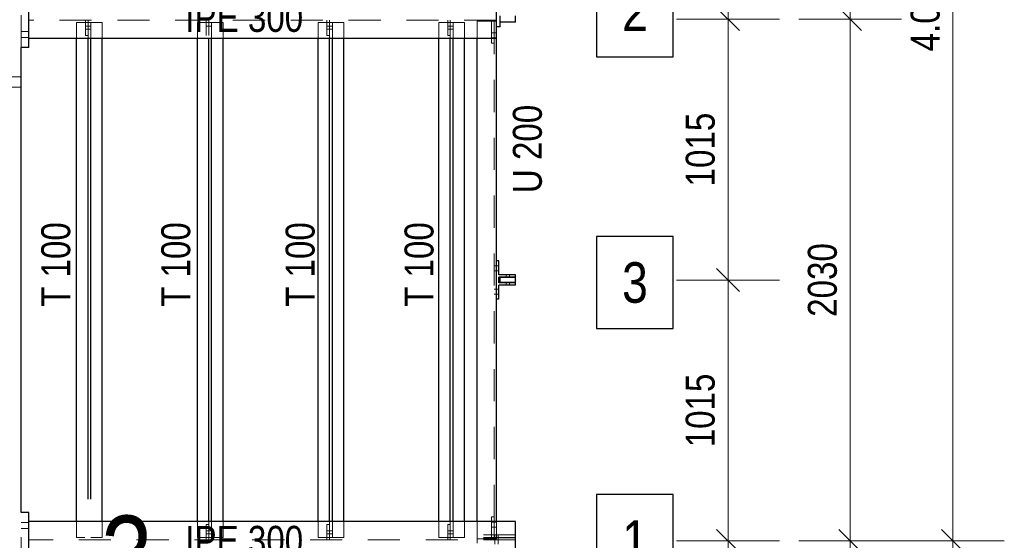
# Model space of a CAD drawing. Header units: millimetres. Extents: x -74 to 79, y 0 to 54.
# Tile 118 of 164: x 12.74 to 16.58, y 23.08 to 25.1. Entities that reach past the tile are written whole.
import ezdxf

# ---------------------------------------------------------------- set-up
doc = ezdxf.new("R2010")
doc.units = ezdxf.units.MM
doc.linetypes.add('HIDDEN', pattern=[0.375, 0.25, -0.125])
for name, color, linetype, lineweight in [('01_Neubau Türen-Fassade', 7, 'Continuous', 20), ('01_Neubau_Linen', 7, 'Continuous', 20), ('Achsen', 7, 'Continuous', 20)]:
    doc.layers.add(name, color=color, linetype=linetype, lineweight=lineweight)
doc.styles.add('Arial Narrow', font='ARIALN.TTF')
doc.dimstyles.new('Arch_Strakon_dimstyle', dxfattribs={"dimtxt": 15.75, "dimasz": 1, "dimexe": 1.25, "dimexo": 0.0625, "dimgap": 1, "dimtad": 0, "dimdec": 3, "dimzin": 12, "dimdsep": 46, "dimtxsty": 'Arial Narrow', "dimblk": 'Arrowhead_Tick', "dimsah": 1, "dimcen": 0, "dimse1": 1, "dimse2": 1, "dimclrd": 6, "dimclrt": 2, "dimazin": 0, "dimtfac": 1, "dimtdec": 4, "dimtmove": 0, "dimatfit": 3, "dimldrblk": 'NONE', "dimfxl": 1, "dimtvp": 1, "dimtolj": 1, "dimtzin": 0, "dimlwd": 13, "dimarcsym": 2})

# ---------------------------------------------------------------- blocks, each defined once
blk = doc.blocks.new('Arrowhead_Tick')
at = {"color": 0, "linetype": 'Continuous', "lineweight": -2}
for p, q in [((0, 20), (0, -10)), ((-1, 0), (0, 0)), ((10, 0), (0, 0))]:
    blk.add_line(p, q, dxfattribs=at)
at = {"color": 2, "linetype": 'Continuous', "lineweight": 35}
blk.add_line((4.42, 4.42), (-4.42, -4.42), dxfattribs=at)
blk = doc.blocks.new('*D32')
at = {"layer": '01_Neubau_Linen', "color": 6, "linetype": 'Continuous', "lineweight": 13}
blk.add_line((16.3754, 19.0248), (16.3754, 23.0648), dxfattribs=at)
at = {"layer": 'Defpoints', "color": 0}
for p in [(15.0083, 23.0748), (16.3754, 23.0748), (15.0083, 19.0148)]:
    blk.add_point(p, dxfattribs=at)
at = {"layer": '01_Neubau_Linen', "color": 6, "lineweight": 13, "xscale": 0.01, "yscale": 0.01, "zscale": 0.01}
for p, rotation in [((16.3754, 23.0748), 90), ((16.3754, 19.0148), 270)]:
    blk.add_blockref('Arrowhead_Tick', p, dxfattribs=dict(at, rotation=rotation))
at = {"layer": '01_Neubau_Linen', "color": 3, "lineweight": -2, "insert": (16.2679, 21.0448), "char_height": 0.1125, "attachment_point": 5, "rotation": 90, "style": 'Arial Narrow'}
blk.add_mtext('\\A1;4.06', dxfattribs=at)
blk = doc.blocks.new('_None')
blk = doc.blocks.new('*D33')
at = {"layer": '01_Neubau_Linen', "color": 6, "linetype": 'Continuous', "lineweight": 13}
blk.add_line((16.3754, 23.0848), (16.3754, 27.1248), dxfattribs=at)
at = {"layer": 'Defpoints', "color": 0}
for p in [(15.0083, 27.1348), (16.3754, 27.1348), (15.0083, 23.0748)]:
    blk.add_point(p, dxfattribs=at)
at = {"layer": '01_Neubau_Linen', "color": 6, "lineweight": 13, "xscale": 0.01, "yscale": 0.01, "zscale": 0.01}
for p, rotation in [((16.3754, 27.1348), 90), ((16.3754, 23.0748), 270)]:
    blk.add_blockref('Arrowhead_Tick', p, dxfattribs=dict(at, rotation=rotation))
at = {"layer": '01_Neubau_Linen', "color": 3, "lineweight": -2, "insert": (16.2679, 25.1048), "char_height": 0.1125, "attachment_point": 5, "rotation": 90, "style": 'Arial Narrow'}
blk.add_mtext('\\A1;4.06', dxfattribs=at)
blk = doc.blocks.new('*D41')
at = {"layer": '01_Neubau_Linen', "color": 6, "linetype": 'Continuous', "lineweight": 13}
blk.add_line((15.9754, 21.0548), (15.9754, 23.0648), dxfattribs=at)
at = {"layer": 'Defpoints', "color": 0}
for p in [(14.6733, 23.0748), (15.9754, 23.0748), (14.5983, 21.0448)]:
    blk.add_point(p, dxfattribs=at)
at = {"layer": '01_Neubau_Linen', "color": 6, "lineweight": 13, "xscale": 0.01, "yscale": 0.01, "zscale": 0.01}
for p, rotation in [((15.9754, 23.0748), 90), ((15.9754, 21.0448), 270)]:
    blk.add_blockref('Arrowhead_Tick', p, dxfattribs=dict(at, rotation=rotation))
at = {"layer": '01_Neubau_Linen', "color": 3, "lineweight": -2, "insert": (15.8679, 22.0598), "char_height": 0.1125, "attachment_point": 5, "rotation": 90, "style": 'Arial Narrow'}
blk.add_mtext('\\A1;2030', dxfattribs=at)
blk = doc.blocks.new('*D42')
at = {"layer": '01_Neubau_Linen', "color": 6, "linetype": 'Continuous', "lineweight": 13}
blk.add_line((15.9754, 23.0848), (15.9754, 25.0948), dxfattribs=at)
at = {"layer": 'Defpoints', "color": 0}
for p in [(14.5983, 25.1048), (15.9754, 25.1048), (14.6733, 23.0748)]:
    blk.add_point(p, dxfattribs=at)
at = {"layer": '01_Neubau_Linen', "color": 6, "lineweight": 13, "xscale": 0.01, "yscale": 0.01, "zscale": 0.01}
for p, rotation in [((15.9754, 25.1048), 90), ((15.9754, 23.0748), 270)]:
    blk.add_blockref('Arrowhead_Tick', p, dxfattribs=dict(at, rotation=rotation))
at = {"layer": '01_Neubau_Linen', "color": 3, "lineweight": -2, "insert": (15.8679, 24.0898), "char_height": 0.1125, "attachment_point": 5, "rotation": 90, "style": 'Arial Narrow'}
blk.add_mtext('\\A1;2030', dxfattribs=at)
blk = doc.blocks.new('*D43')
at = {"layer": '01_Neubau_Linen', "color": 6, "linetype": 'Continuous', "lineweight": 13}
blk.add_line((15.9754, 25.1148), (15.9754, 27.1248), dxfattribs=at)
at = {"layer": 'Defpoints', "color": 0}
for p in [(14.6733, 27.1348), (15.9754, 27.1348), (14.5983, 25.1048)]:
    blk.add_point(p, dxfattribs=at)
at = {"layer": '01_Neubau_Linen', "color": 6, "lineweight": 13, "xscale": 0.01, "yscale": 0.01, "zscale": 0.01}
for p, rotation in [((15.9754, 27.1348), 90), ((15.9754, 25.1048), 270)]:
    blk.add_blockref('Arrowhead_Tick', p, dxfattribs=dict(at, rotation=rotation))
at = {"layer": '01_Neubau_Linen', "color": 3, "lineweight": -2, "insert": (15.8679, 26.1198), "char_height": 0.1125, "attachment_point": 5, "rotation": 90, "style": 'Arial Narrow'}
blk.add_mtext('\\A1;2030', dxfattribs=at)
blk = doc.blocks.new('*D92')
at = {"layer": '01_Neubau_Linen', "color": 6, "linetype": 'Continuous', "lineweight": 13}
blk.add_line((15.5, 22.0698), (15.5, 23.0648), dxfattribs=at)
at = {"layer": 'Defpoints', "color": 0}
for p in [(15.2824, 23.0748), (15.5, 23.0748), (14.6733, 22.0598)]:
    blk.add_point(p, dxfattribs=at)
at = {"layer": '01_Neubau_Linen', "color": 6, "lineweight": 13, "xscale": 0.01, "yscale": 0.01, "zscale": 0.01}
for p, rotation in [((15.5, 23.0748), 90), ((15.5, 22.0598), 270)]:
    blk.add_blockref('Arrowhead_Tick', p, dxfattribs=dict(at, rotation=rotation))
at = {"layer": '01_Neubau_Linen', "color": 3, "lineweight": -2, "insert": (15.3926, 22.5673), "char_height": 0.1125, "attachment_point": 5, "rotation": 90, "style": 'Arial Narrow'}
blk.add_mtext('\\A1;1015', dxfattribs=at)
blk = doc.blocks.new('*D93')
at = {"layer": '01_Neubau_Linen', "color": 6, "linetype": 'Continuous', "lineweight": 13}
blk.add_line((15.5, 23.0848), (15.5, 24.0798), dxfattribs=at)
at = {"layer": 'Defpoints', "color": 0}
for p in [(14.6733, 24.0898), (15.5, 24.0898), (15.2824, 23.0748)]:
    blk.add_point(p, dxfattribs=at)
at = {"layer": '01_Neubau_Linen', "color": 6, "lineweight": 13, "xscale": 0.01, "yscale": 0.01, "zscale": 0.01}
for p, rotation in [((15.5, 24.0898), 90), ((15.5, 23.0748), 270)]:
    blk.add_blockref('Arrowhead_Tick', p, dxfattribs=dict(at, rotation=rotation))
at = {"layer": '01_Neubau_Linen', "color": 3, "lineweight": -2, "insert": (15.3926, 23.5823), "char_height": 0.1125, "attachment_point": 5, "rotation": 90, "style": 'Arial Narrow'}
blk.add_mtext('\\A1;1015', dxfattribs=at)
blk = doc.blocks.new('*D94')
at = {"layer": '01_Neubau_Linen', "color": 6, "linetype": 'Continuous', "lineweight": 13}
blk.add_line((15.5, 24.0998), (15.5, 25.0948), dxfattribs=at)
at = {"layer": 'Defpoints', "color": 0}
for p in [(14.6733, 25.1048), (15.5, 25.1048), (14.6733, 24.0898)]:
    blk.add_point(p, dxfattribs=at)
at = {"layer": '01_Neubau_Linen', "color": 6, "lineweight": 13, "xscale": 0.01, "yscale": 0.01, "zscale": 0.01}
for p, rotation in [((15.5, 25.1048), 90), ((15.5, 24.0898), 270)]:
    blk.add_blockref('Arrowhead_Tick', p, dxfattribs=dict(at, rotation=rotation))
at = {"layer": '01_Neubau_Linen', "color": 3, "lineweight": -2, "insert": (15.3926, 24.5973), "char_height": 0.1125, "attachment_point": 5, "rotation": 90, "style": 'Arial Narrow'}
blk.add_mtext('\\A1;1015', dxfattribs=at)
blk = doc.blocks.new('*D95')
at = {"layer": '01_Neubau_Linen', "color": 6, "linetype": 'Continuous', "lineweight": 13}
blk.add_line((15.5, 25.1148), (15.5, 26.1098), dxfattribs=at)
at = {"layer": 'Defpoints', "color": 0}
for p in [(14.6733, 26.1198), (15.5, 26.1198), (14.6733, 25.1048)]:
    blk.add_point(p, dxfattribs=at)
at = {"layer": '01_Neubau_Linen', "color": 6, "lineweight": 13, "xscale": 0.01, "yscale": 0.01, "zscale": 0.01}
for p, rotation in [((15.5, 26.1198), 90), ((15.5, 25.1048), 270)]:
    blk.add_blockref('Arrowhead_Tick', p, dxfattribs=dict(at, rotation=rotation))
at = {"layer": '01_Neubau_Linen', "color": 3, "lineweight": -2, "insert": (15.3926, 25.6123), "char_height": 0.1125, "attachment_point": 5, "rotation": 90, "style": 'Arial Narrow'}
blk.add_mtext('\\A1;1015', dxfattribs=at)

msp = doc.modelspace()

# ---------------------------------------------------------------- linework, layer by layer
at = {"color": 3, "linetype": 'Continuous', "lineweight": 25}
for p, q in [((12.77833, 24.9948117), (12.77833, 25.2148117)), ((14.59833, 25.0298117), (14.59833, 25.1798117)), ((14.61333, 25.0923117), (14.61333, 25.1173117)), ((14.67333, 25.0923117), (14.67333, 25.1173117)), ((14.61333, 25.0748117), (14.59833, 25.0748117)), ((14.61333, 25.0748117), (14.61333, 25.0923117)), ((14.67333, 25.0923117), (14.61333, 25.0923117)), ((14.59833, 25.0298117), (12.77833, 25.0298117)), ((12.9646364, 23.1498117), (12.9646364, 25.0298117)), ((13.0091364, 23.1498117), (13.0091364, 25.0298117)), ((13.0201364, 23.1498117), (13.0201364, 25.0298117)), ((13.9491364, 23.1498117), (13.9491364, 25.0298117)), ((13.9601364, 23.1498117), (13.9601364, 25.0298117)), ((14.0046364, 23.1498117), (14.0046364, 25.0298117)), ((14.3746364, 23.1498117), (14.3746364, 25.0298117)), ((14.4191364, 23.1498117), (14.4191364, 25.0298117)), ((14.4301364, 23.1498117), (14.4301364, 25.0298117)), ((14.4746364, 23.1498117), (14.4746364, 25.0298117)), ((14.52333, 23.1498117), (14.52333, 25.0298117)), ((14.59833, 23.1498117), (14.59833, 25.0298117)), ((12.74833, 24.8798117), (12.74833, 24.9948117)), ((12.76333, 24.9948117), (12.74833, 24.9948117)), ((12.77833, 24.9948117), (12.76333, 24.9948117)), ((12.74833, 24.8598117), (12.74833, 24.8798117)), ((12.74833, 24.8398117), (12.74833, 24.8598117)), ((12.74833, 23.1848117), (12.74833, 24.8398117)), ((14.60833, 24.1648117), (14.59833, 24.1648117)), ((14.60833, 24.1103117), (14.60833, 24.1648117)), ((14.67333, 24.1103117), (14.60833, 24.1103117)), ((14.67333, 24.1003117), (14.67333, 24.1103117)), ((14.60833, 24.0793117), (14.60833, 24.1003117)), ((14.67333, 24.1003117), (14.60833, 24.1003117)), ((14.67333, 24.0793117), (14.60833, 24.0793117)), ((14.60833, 24.0148117), (14.60833, 24.0693117)), ((14.67333, 24.0693117), (14.60833, 24.0693117)), ((14.61333, 24.0798117), (14.61333, 24.0998117)), ((14.67333, 24.0998117), (14.61333, 24.0998117)), ((14.67333, 24.0798117), (14.61333, 24.0798117)), ((14.67333, 24.0798117), (14.67333, 24.0998117)), ((14.67333, 24.0693117), (14.67333, 24.0793117)), ((14.60833, 24.0148117), (14.59833, 24.0148117)), ((12.76333, 23.1848117), (12.74833, 23.1848117)), ((12.77833, 23.1848117), (12.76333, 23.1848117)), ((12.77833, 22.9648117), (12.77833, 23.1848117)), ((14.67333, 22.9998117), (14.67333, 23.1498117))]:
    msp.add_line(p, q, dxfattribs=at)
at = {"layer": '01_Neubau Türen-Fassade', "color": 6, "linetype": 'HIDDEN', "lineweight": 13, "ltscale": 0.5}
for p, q in [((12.74833, 24.9948117), (12.74833, 25.2148117)), ((12.9991364, 25.0412617), (12.9991364, 25.1012617)), ((13.0091364, 25.0912617), (13.0091364, 25.1012617)), ((13.9391364, 25.0412617), (13.9391364, 25.1012617)), ((13.9491364, 25.0912617), (13.9491364, 25.1012617)), ((14.4091364, 25.0412617), (14.4091364, 25.1012617)), ((14.4191364, 25.0912617), (14.4191364, 25.1012617)), ((14.57983, 25.0112617), (14.57983, 25.1012617)), ((14.58983, 25.0112617), (14.58983, 25.1012617)), ((12.9646364, 25.0298117), (12.9646364, 25.0912617)), ((13.0091364, 25.0912617), (12.9646364, 25.0912617)), ((13.0091364, 25.0772551), (12.9991364, 25.0772551)), ((13.0091364, 25.0652551), (12.9991364, 25.0652551)), ((13.0091364, 25.0412617), (13.0091364, 25.0912617)), ((13.0201364, 25.0912617), (13.0091364, 25.0912617)), ((13.0201364, 25.0772552), (13.0091364, 25.0772551)), ((13.0201364, 25.0652552), (13.0091364, 25.0652551)), ((13.0201364, 25.0298117), (13.0201364, 25.0912617)), ((13.0646364, 25.0912617), (13.0201364, 25.0912617)), ((13.0646364, 25.0298117), (13.0646364, 25.0912617)), ((13.4791364, 25.0652573), (13.4691364, 25.0652573)), ((13.4901364, 25.0652574), (13.4791364, 25.0652573)), ((13.9491364, 25.0772595), (13.9391364, 25.0772595)), ((13.9491364, 25.0652595), (13.9391364, 25.0652595)), ((13.9491364, 25.0412617), (13.9491364, 25.0912617)), ((13.9601364, 25.0912617), (13.9491364, 25.0912617)), ((13.9601364, 25.0772596), (13.9491364, 25.0772595)), ((13.9601364, 25.0652596), (13.9491364, 25.0652595)), ((13.9601364, 25.0298117), (13.9601364, 25.0912617)), ((14.0046364, 25.0912617), (13.9601364, 25.0912617)), ((14.0046364, 25.0298117), (14.0046364, 25.0912617)), ((14.3746364, 25.0298117), (14.3746364, 25.0912617)), ((14.4191364, 25.0912617), (14.3746364, 25.0912617)), ((14.4191364, 25.0772617), (14.4091364, 25.0772617)), ((14.4191364, 25.0652617), (14.4091364, 25.0652617)), ((14.4191364, 25.0412617), (14.4191364, 25.0912617)), ((14.4301364, 25.0912617), (14.4191364, 25.0912617)), ((14.4301364, 25.0772618), (14.4191364, 25.0772617)), ((14.4301364, 25.0652618), (14.4191364, 25.0652617)), ((14.4301364, 25.0298117), (14.4301364, 25.0912617)), ((14.4746364, 25.0912617), (14.4301364, 25.0912617)), ((14.4746364, 25.0298117), (14.4746364, 25.0912617)), ((14.52333, 25.0298117), (14.52333, 25.0962617)), ((14.59833, 25.0962617), (14.52333, 25.0962617)), ((12.76333, 25.0563117), (12.74833, 25.0563117)), ((12.76333, 25.0333117), (12.74833, 25.0333117)), ((12.77833, 25.0563117), (12.76333, 25.0563117)), ((12.77833, 25.0333117), (12.76333, 25.0333117)), ((13.0091364, 25.0412617), (12.9991364, 25.0412617)), ((13.0091364, 25.0298117), (13.0091364, 25.0412617)), ((13.4791364, 25.0412617), (13.4691364, 25.0412617)), ((13.4791364, 25.0298117), (13.4791364, 25.0412617)), ((13.9491364, 25.0412617), (13.9391364, 25.0412617)), ((13.9491364, 25.0298117), (13.9491364, 25.0412617)), ((14.4191364, 25.0412617), (14.4091364, 25.0412617)), ((14.4191364, 25.0298117), (14.4191364, 25.0412617)), ((14.58983, 25.0507617), (14.57983, 25.0507617)), ((14.58983, 25.0317617), (14.57983, 25.0317617)), ((14.59833, 25.0507617), (14.58983, 25.0507617)), ((14.59833, 25.0317617), (14.58983, 25.0317617)), ((14.58983, 25.0112617), (14.57983, 25.0112617)), ((14.58983, 23.1683617), (14.58983, 25.0112617)), ((12.74833, 24.8798117), (12.60508, 24.8798117)), ((12.74833, 24.8398117), (12.60508, 24.8398117)), ((14.59833, 24.1443117), (14.58983, 24.1443117)), ((14.60833, 24.1443117), (14.59833, 24.1443117)), ((14.59833, 24.1253117), (14.58983, 24.1253117)), ((14.60833, 24.1253117), (14.59833, 24.1253117)), ((14.63681, 24.1003117), (14.63681, 24.1103117)), ((14.64985, 24.1003117), (14.64985, 24.1103117)), ((14.63681, 24.0693117), (14.63681, 24.0793117)), ((14.64985, 24.0693117), (14.64985, 24.0793117)), ((14.59833, 24.0543117), (14.58983, 24.0543117)), ((14.59833, 24.0353117), (14.58983, 24.0353117)), ((14.60833, 24.0543117), (14.59833, 24.0543117)), ((14.60833, 24.0353117), (14.59833, 24.0353117)), ((12.74833, 22.9648117), (12.74833, 23.1848117)), ((12.76333, 23.1463117), (12.74833, 23.1463117)), ((12.77833, 23.1463117), (12.76333, 23.1463117)), ((12.9646364, 23.0883617), (12.9646364, 23.1498117)), ((13.0091364, 23.1383617), (13.0091364, 23.1498117)), ((13.0201364, 23.0883617), (13.0201364, 23.1498117)), ((13.9491364, 23.1383617), (13.9491364, 23.1498117)), ((13.9601364, 23.0883617), (13.9601364, 23.1498117)), ((14.0046364, 23.0883617), (14.0046364, 23.1498117)), ((14.3746364, 23.0883617), (14.3746364, 23.1498117)), ((14.4191364, 23.1383617), (14.4191364, 23.1498117)), ((14.4301364, 23.0883617), (14.4301364, 23.1498117)), ((14.4746364, 23.0883617), (14.4746364, 23.1498117)), ((14.52333, 23.0833617), (14.52333, 23.1498117)), ((14.57983, 23.0783617), (14.57983, 23.1683617)), ((14.58983, 23.1683617), (14.57983, 23.1683617)), ((14.58983, 23.1478617), (14.57983, 23.1478617)), ((14.58983, 23.0783617), (14.58983, 23.1683617)), ((14.59833, 23.1478617), (14.58983, 23.1478617)), ((14.59833, 23.0833617), (14.59833, 23.1498117)), ((12.76333, 23.1233117), (12.74833, 23.1233117)), ((12.77833, 23.1233117), (12.76333, 23.1233117)), ((12.9991364, 23.0783617), (12.9991364, 23.1383617)), ((13.0091364, 23.1383617), (12.9991364, 23.1383617)), ((13.0091364, 23.114344), (12.9991364, 23.114344)), ((13.0091364, 23.0883617), (13.0091364, 23.1383617)), ((13.0201364, 23.1143439), (13.0091364, 23.114344)), ((13.9391364, 23.0783617), (13.9391364, 23.1383617)), ((13.9491364, 23.1383617), (13.9391364, 23.1383617)), ((13.9491364, 23.1143396), (13.9391364, 23.1143396)), ((13.9491364, 23.0883617), (13.9491364, 23.1383617)), ((13.9601364, 23.1143395), (13.9491364, 23.1143396)), ((14.4091364, 23.0783617), (14.4091364, 23.1383617)), ((14.4191364, 23.1383617), (14.4091364, 23.1383617)), ((14.4191364, 23.1143374), (14.4091364, 23.1143374)), ((14.4191364, 23.0883617), (14.4191364, 23.1383617)), ((14.4301364, 23.1143373), (14.4191364, 23.1143374)), ((14.58983, 23.1288617), (14.57983, 23.1288617)), ((14.59833, 23.1288617), (14.58983, 23.1288617)), ((13.0091364, 23.0883617), (12.9646364, 23.0883617)), ((13.0091364, 23.102344), (12.9991364, 23.1023441)), ((13.0201364, 23.102344), (13.0091364, 23.102344)), ((13.0091364, 23.0783617), (13.0091364, 23.0883617)), ((13.0201364, 23.0883617), (13.0091364, 23.0883617)), ((13.9491364, 23.1023396), (13.9391364, 23.1023396)), ((13.9601364, 23.1023395), (13.9491364, 23.1023396)), ((13.9491364, 23.0783617), (13.9491364, 23.0883617)), ((13.9601364, 23.0883617), (13.9491364, 23.0883617)), ((14.0046364, 23.0883617), (13.9601364, 23.0883617)), ((14.4191364, 23.0883617), (14.3746364, 23.0883617)), ((14.4191364, 23.1023374), (14.4091364, 23.1023374)), ((14.4301364, 23.1023373), (14.4191364, 23.1023374)), ((14.4191364, 23.0783617), (14.4191364, 23.0883617)), ((14.4301364, 23.0883617), (14.4191364, 23.0883617)), ((14.4746364, 23.0883617), (14.4301364, 23.0883617)), ((14.67333, 23.0978117), (14.52333, 23.0978117)), ((14.67333, 23.0878117), (14.52333, 23.0878117)), ((14.67333, 23.0873117), (14.52333, 23.0873117)), ((14.52333, 23.0662617), (14.52333, 23.0833617)), ((14.59833, 23.0833617), (14.52333, 23.0833617)), ((14.59183, 23.0878117), (14.59183, 23.0978117)), ((14.59183, 23.0623117), (14.59183, 23.0873117)), ((14.60483, 23.0878117), (14.60483, 23.0978117)), ((14.60483, 23.0623117), (14.60483, 23.0873117))]:
    msp.add_line(p, q, dxfattribs=at)
at = {"layer": '01_Neubau_Linen', "color": 9, "linetype": 'Continuous', "lineweight": 0}
msp.add_circle((14.67333, 24.0898117), 0.00111, dxfattribs=at)
at = {"layer": 'Achsen', "color": 3, "linetype": 'Continuous', "lineweight": 25}
for p, q in [((14.987725, 25.315382), (14.987725, 24.957882)), ((15.28695, 24.957882), (15.28695, 25.315382)), ((14.987725, 24.957882), (15.28695, 24.957882)), ((15.28695, 24.2588713), (14.987725, 24.2588713)), ((14.987725, 24.2588713), (14.987725, 23.9013713)), ((15.28695, 23.9013713), (15.28695, 24.2588713)), ((14.987725, 23.9013713), (15.28695, 23.9013713)), ((15.28695, 23.255186), (14.987725, 23.255186)), ((14.987725, 23.255186), (14.987725, 22.897686)), ((15.28695, 22.897686), (15.28695, 23.255186))]:
    msp.add_line(p, q, dxfattribs=at)

# ---------------------------------------------------------------- texts
at = {"color": 3, "lineweight": 25, "style": 'Arial Narrow'}
for s, p in [('U 200', (14.7752858, 24.4276405)), ('T 100', (12.9397623, 23.9851154)), ('T 100', (13.4068118, 23.9851154)), ('T 100', (13.890845, 23.9851154)), ('T 100', (14.3536486, 23.9851154))]:
    msp.add_text(s, height=0.1125, rotation=90, dxfattribs=at).set_placement(p)
at = {"color": 3, "lineweight": 25, "char_height": 0.1125, "attachment_point": 7, "line_spacing_factor": 0.9, "style": 'Arial Narrow', "bg_fill": 3, "box_fill_scale": 1.2, "bg_fill_color": 256, "bg_fill_true_color": 13158600, "bg_fill_transparency": 0}
for insert in [(13.387886, 25.0535611), (13.387886, 23.0190933)]:
    msp.add_mtext('IPE 300', dxfattribs=dict(at, insert=insert))
at = {"layer": 'Achsen', "color": 2, "lineweight": 35, "style": 'Arial Narrow'}
for s, p in [('2', (15.087725, 25.057882)), ('3', (15.087725, 24.0013713)), ('1', (15.087725, 22.997686))]:
    msp.add_text(s, height=0.1575, dxfattribs=at).set_placement(p)
at = {"layer": 'Achsen', "color": 1, "lineweight": 70, "insert": (13.0601418, 22.8535775), "char_height": 0.315, "attachment_point": 7, "line_spacing_factor": 0.9, "style": 'Arial Narrow', "bg_fill": 3, "box_fill_scale": 1.2, "bg_fill_color": 256, "bg_fill_true_color": 13158600, "bg_fill_transparency": 0}
msp.add_mtext('3', dxfattribs=at)

# ---------------------------------------------------------------- dimensions: what is measured, and where the dimension line sits
at = {"layer": '01_Neubau_Linen', "lineweight": -2}
for base, p1, p2, text, picture, middle in [((15.9753557, 27.1348117), (14.59833, 25.1048117), (14.67333, 27.1348117), '2030', '*D43', (15.9753557, 26.1198117)), ((16.3753557, 27.1348117), (15.0082829, 23.0748117), (15.0082829, 27.1348117), '4.06', '*D33', (16.3753557, 25.1048117)), ((15.5, 26.1198117), (14.67333, 25.1048117), (14.67333, 26.1198117), '1015', '*D95', (15.5, 25.6123117)), ((15.9753557, 25.1048117), (14.67333, 23.0748117), (14.59833, 25.1048117), '2030', '*D42', (15.9753557, 24.0898117)), ((15.5, 25.1048117), (14.67333, 24.0898117), (14.67333, 25.1048117), '1015', '*D94', (15.5, 24.5973117)), ((15.5, 24.0898117), (15.2823728, 23.0748035), (14.67333, 24.0898117), '1015', '*D93', (15.5, 23.5823076)), ((15.9753557, 23.0748117), (14.59833, 21.0448117), (14.67333, 23.0748117), '2030', '*D41', (15.9753557, 22.0598117)), ((15.5, 23.0748035), (14.67333, 22.0598117), (15.2823728, 23.0748035), '1015', '*D92', (15.5, 22.5673076)), ((16.3753557, 23.0748117), (15.0082829, 19.0148117), (15.0082829, 23.0748117), '4.06', '*D32', (16.3753557, 21.0448117))]:
    dim = msp.add_linear_dim(base=base, p1=p1, p2=p2, angle=90, text=text, dimstyle='Arch_Strakon_dimstyle', override={"dimscale": 0.01, "dimtxt": 11.25, "dimasz": 1, "dimgap": 5, "dimtad": 1, "dimjust": 0, "dimtih": 0, "dimtoh": 0, "dimdec": 6, "dimdsep": 46, "dimtxsty": 'Arial Narrow', "dimclrd": 6, "dimclrt": 3, "dimtix": 1, "dimtofl": 255, "dimtmove": 0, "dimatfit": 2, "dimfxl": 0, "dimfxlon": 0, "dimtvp": 44.444444, "dimlwd": 13}, dxfattribs=at)
    dim.commit()
    dim.dimension.update_dxf_attribs({"geometry": picture, "text_midpoint": middle, "dimtype": 160})

# ---------------------------------------------------------------- next in the draw order: linework, layer by layer
at = {"color": 3, "linetype": 'Continuous', "lineweight": 25}
for p, q in [((13.0646364, 23.1498117), (13.0646364, 25.0298117)), ((13.4346364, 23.1498117), (13.4346364, 25.0298117)), ((13.4791364, 23.1498117), (13.4791364, 25.0298117)), ((13.4901364, 23.1498117), (13.4901364, 25.0298117)), ((13.5346364, 23.1498117), (13.5346364, 25.0298117)), ((13.9046364, 23.1498117), (13.9046364, 25.0298117)), ((14.67333, 23.1498117), (12.77833, 23.1498117))]:
    msp.add_line(p, q, dxfattribs=at)
at = {"layer": '01_Neubau Türen-Fassade', "color": 6, "linetype": 'HIDDEN', "lineweight": 13, "ltscale": 0.5}
for p, q in [((14.59833, 25.1012617), (12.77833, 25.1012617)), ((13.4691364, 25.0412617), (13.4691364, 25.1012617)), ((13.4791364, 25.0912617), (13.4791364, 25.1012617)), ((13.4346364, 25.0298117), (13.4346364, 25.0912617)), ((13.4791364, 25.0912617), (13.4346364, 25.0912617)), ((13.4791364, 25.0772573), (13.4691364, 25.0772573)), ((13.4791364, 25.0412617), (13.4791364, 25.0912617)), ((13.4901364, 25.0912617), (13.4791364, 25.0912617)), ((13.4901364, 25.0772574), (13.4791364, 25.0772573)), ((13.4901364, 25.0298117), (13.4901364, 25.0912617)), ((13.5346364, 25.0912617), (13.4901364, 25.0912617)), ((13.5346364, 25.0298117), (13.5346364, 25.0912617)), ((13.9046364, 25.0298117), (13.9046364, 25.0912617)), ((13.9491364, 25.0912617), (13.9046364, 25.0912617)), ((13.0646364, 23.0883617), (13.0646364, 23.1498117)), ((13.4346364, 23.0883617), (13.4346364, 23.1498117)), ((13.4791364, 23.1383617), (13.4791364, 23.1498117)), ((13.4901364, 23.0883617), (13.4901364, 23.1498117)), ((13.5346364, 23.0883617), (13.5346364, 23.1498117)), ((13.9046364, 23.0883617), (13.9046364, 23.1498117)), ((13.4691364, 23.0783617), (13.4691364, 23.1383617)), ((13.4791364, 23.1383617), (13.4691364, 23.1383617)), ((13.4791364, 23.1143418), (13.4691364, 23.1143418)), ((13.4791364, 23.0883617), (13.4791364, 23.1383617)), ((13.4901364, 23.1143417), (13.4791364, 23.1143418)), ((14.67333, 23.0783617), (12.77833, 23.0783617)), ((13.0646364, 23.0883617), (13.0201364, 23.0883617)), ((13.4791364, 23.0883617), (13.4346364, 23.0883617)), ((13.4791364, 23.1023418), (13.4691364, 23.1023418)), ((13.4901364, 23.1023417), (13.4791364, 23.1023418)), ((13.4791364, 23.0783617), (13.4791364, 23.0883617)), ((13.4901364, 23.0883617), (13.4791364, 23.0883617)), ((13.5346364, 23.0883617), (13.4901364, 23.0883617)), ((13.9491364, 23.0883617), (13.9046364, 23.0883617))]:
    msp.add_line(p, q, dxfattribs=at)

doc.saveas('drawing.dxf')
